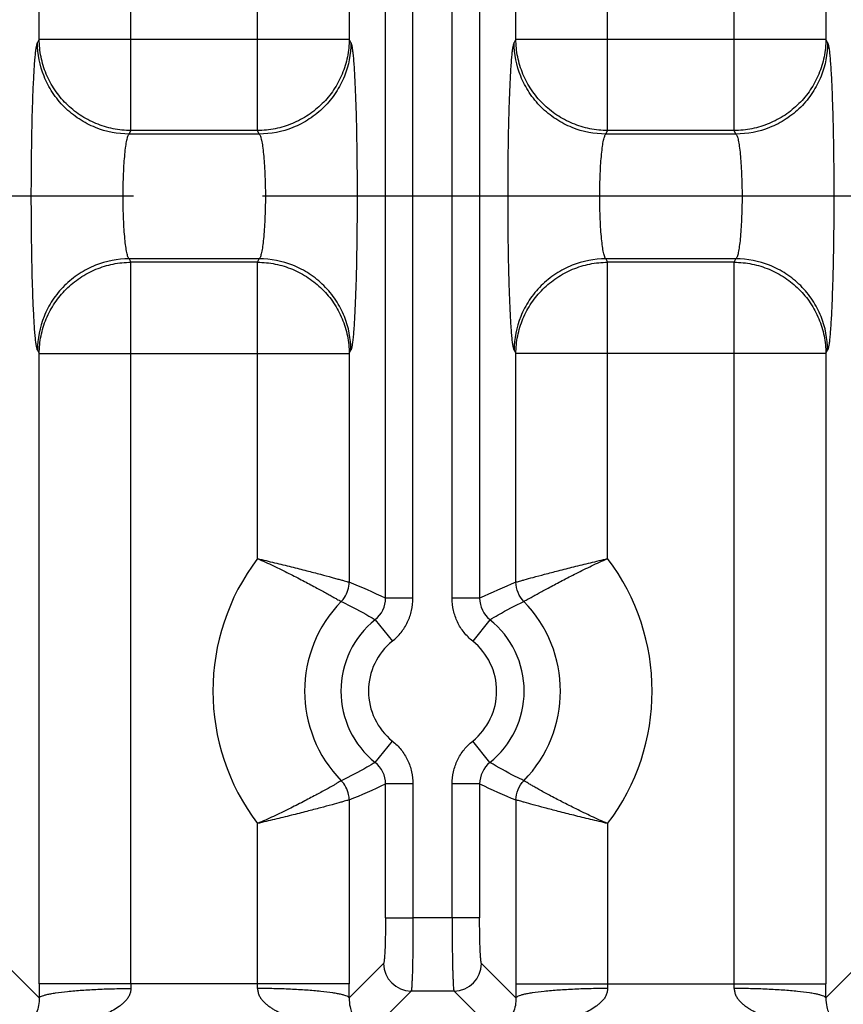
# Model space of a CAD drawing. Header units: inches. Extents: x 0 to 34, y 0 to 22.
# Tile 40 of 57: x 20.9 to 21.8, y 9.4 to 10.5. Entities that reach past the tile are written whole.
import ezdxf

# ---------------------------------------------------------------- set-up
doc = ezdxf.new("R2010")
doc.units = ezdxf.units.IN
doc.header["$LTSCALE"] = 1.87
doc.header["$MEASUREMENT"] = 0
doc.linetypes.add('CENTER', pattern=[0.6, 0.375, -0.075, 0.075, -0.075])
doc.layers.get('0').update_dxf_attribs({"linetype": 'CONTINUOUS'})
doc.layers.add('DEFAULT_1', color=7, linetype='CENTER')
doc.layers.add('DIMENSIONS', color=7, linetype='CONTINUOUS')
doc.styles.get("Standard").update_dxf_attribs({"font": 'txt', "width": 0.8})
doc.dimstyles.new('DIMSTYLE_1', dxfattribs={"dimtxt": 0.125, "dimasz": 0.18, "dimexe": 0.125, "dimexo": 0.0625, "dimgap": 0.09, "dimtad": 0, "dimtih": 1, "dimtoh": 1, "dimzin": 4, "dimdsep": 46, "dimtxsty": 'STANDARD', "dimblk": '_FILLED', "dimblk1": '_FILLED', "dimblk2": '_FILLED', "dimcen": 0.09, "dimadec": 0, "dimazin": 0, "dimtp": 0.01, "dimtm": 0.01, "dimtfac": 1, "dimtofl": 0, "dimtmove": 0, "dimatfit": 3, "dimldrblk": '_FILLED', "dimfxl": 1, "dimtolj": 1, "dimtzin": 4, "dimarcsym": 0})

# ---------------------------------------------------------------- blocks, each defined once
blk = doc.blocks.new('*D8')
at = {"layer": 'DIMENSIONS', "color": 2, "linetype": 'CONTINUOUS'}
blk.add_line((22.9515, 10.0716), (22.9515, 8.6368), dxfattribs=at)
at = {"layer": 'DIMENSIONS', "color": 2, "linetype": 'CONTINUOUS', "insert": (22.889, 8.5743), "char_height": 0.125, "width": 1.325, "attachment_point": 3, "rotation": 90, "line_spacing_factor": 0.9}
blk.add_mtext('14.16{\\Ftxt.shx;\\W1.000000;\\H0.125000; }[359.7]', dxfattribs=at)
blk = doc.blocks.new('_FILLED')
at = {"color": 0, "linetype": 'BYBLOCK'}
blk.add_solid([(0, 0), (-1, 0.1736), (-1, -0.1736)], dxfattribs=at)
blk = doc.blocks.new('*D9')
at = {"layer": 'DIMENSIONS', "color": 2, "linetype": 'CONTINUOUS'}
blk.add_line((23.9905, 10.8716), (23.9905, 8.6368), dxfattribs=at)
at = {"layer": 'DIMENSIONS', "color": 2, "linetype": 'CONTINUOUS', "insert": (23.928, 8.5743), "char_height": 0.125, "width": 1.325, "attachment_point": 3, "rotation": 90, "line_spacing_factor": 0.9}
blk.add_mtext('15.20{\\Ftxt.shx;\\W1.000000;\\H0.125000; }[386.1]', dxfattribs=at)

msp = doc.modelspace()

# ---------------------------------------------------------------- linework, layer by layer
at = {"color": 7, "linetype": 'CONTINUOUS'}
for p, q in [((21.3427, 9.8209), (21.3427, 12.2966)), ((21.3726, 9.8209), (21.3726, 12.2966)), ((21.4152, 9.8209), (21.4152, 12.2966)), ((21.4452, 12.2966), (21.4452, 9.8209)), ((21.0654, 10.3305), (21.0654, 11.787)), ((21.2032, 10.3305), (21.2032, 11.787)), ((21.5846, 10.3305), (21.5846, 11.787)), ((21.7224, 10.3305), (21.7224, 11.787)), ((20.9655, 10.4301), (20.9655, 11.6874)), ((21.3031, 11.6874), (21.3031, 10.4301)), ((21.4847, 10.4301), (21.4847, 11.6874)), ((21.8223, 11.6874), (21.8223, 10.4301)), ((20.9655, 10.4301), (20.9636, 10.4263)), ((20.9655, 10.4301), (21.3031, 10.4301)), ((21.305, 10.4263), (21.3031, 10.4301)), ((21.4847, 10.4301), (21.4828, 10.4263)), ((21.4847, 10.4301), (21.8223, 10.4301)), ((21.8242, 10.4263), (21.8223, 10.4301)), ((21.0635, 10.3267), (21.0654, 10.3305)), ((21.2051, 10.3267), (21.0635, 10.3267)), ((21.2032, 10.3305), (21.0654, 10.3305)), ((21.2051, 10.3267), (21.2032, 10.3305)), ((21.5827, 10.3267), (21.5846, 10.3305)), ((21.7243, 10.3267), (21.5827, 10.3267)), ((21.7224, 10.3305), (21.5846, 10.3305)), ((21.7243, 10.3267), (21.7224, 10.3305)), ((21.2051, 10.1908), (21.0635, 10.1908)), ((21.0635, 10.1908), (21.0654, 10.187)), ((21.2032, 10.187), (21.0654, 10.187)), ((21.0654, 9.4008), (21.0654, 10.187)), ((21.2032, 10.187), (21.2051, 10.1908)), ((21.2032, 9.8641), (21.2032, 10.187)), ((21.7243, 10.1908), (21.5827, 10.1908)), ((21.5827, 10.1908), (21.5846, 10.187)), ((21.7224, 10.187), (21.5846, 10.187)), ((21.5846, 9.8641), (21.5846, 10.187)), ((21.7224, 10.187), (21.7243, 10.1908)), ((21.7224, 9.4008), (21.7224, 10.187)), ((20.9636, 10.0912), (20.9655, 10.0874)), ((20.9655, 10.0874), (21.3031, 10.0874)), ((20.9655, 9.4008), (20.9655, 10.0874)), ((21.3031, 10.0874), (21.305, 10.0912)), ((21.3031, 10.0874), (21.3031, 9.8384)), ((21.4828, 10.0912), (21.4847, 10.0874)), ((21.8223, 10.0874), (21.4847, 10.0874)), ((21.4847, 9.8383), (21.4847, 10.0874)), ((21.8223, 10.0874), (21.8242, 10.0912)), ((21.8223, 10.0874), (21.8223, 9.4008)), ((21.3726, 9.8209), (21.3427, 9.8209)), ((21.4452, 9.8209), (21.4152, 9.8209)), ((21.3315, 9.7975), (21.3502, 9.7742)), ((21.4564, 9.7975), (21.4376, 9.7742)), ((21.3314, 9.642), (21.3502, 9.6653)), ((21.4564, 9.642), (21.4376, 9.6653)), ((21.3726, 9.6186), (21.3427, 9.6186)), ((21.3427, 9.4728), (21.3427, 9.6186)), ((21.3726, 9.6186), (21.3726, 9.4728)), ((21.4452, 9.6186), (21.4152, 9.6186)), ((21.4152, 9.4728), (21.4152, 9.6186)), ((21.4452, 9.6186), (21.4452, 9.4728)), ((21.3031, 9.6012), (21.3031, 9.4008)), ((21.4847, 9.6011), (21.4847, 9.4008)), ((21.2032, 9.4008), (21.2032, 9.5754)), ((21.5846, 9.5754), (21.5846, 9.4008)), ((21.3427, 9.4728), (21.3726, 9.4728)), ((21.4452, 9.4728), (21.3726, 9.4728)), ((20.9655, 9.3854), (20.928, 9.4229)), ((21.3406, 9.4229), (21.3031, 9.3854)), ((21.4847, 9.3854), (21.4472, 9.4229)), ((21.8598, 9.4229), (21.8223, 9.3854)), ((21.3031, 9.4008), (20.9655, 9.4008)), ((21.4847, 9.4008), (21.8223, 9.4008)), ((21.3289, 9.3513), (21.3705, 9.3929)), ((21.4173, 9.3929), (21.3705, 9.3929)), ((21.4173, 9.3929), (21.4589, 9.3513))]:
    msp.add_line(p, q, dxfattribs=at)
for centre, radius, start, end in [((21.3939, 9.7197), 0.2392, 142.8687, 217.1308), ((21.3939, 9.7197), 0.2392, 322.8708, 37.1281), ((21.0214, 9.1465), 0.747, 64.5285, 67.8443), ((21.759, 9.1632), 0.7287, 112.1141, 115.5129), ((21.3939, 9.7197), 0.1393, 135.5173, 224.4784), ((21.3128, 9.8209), 0.0299, 308.7065, 0.0694), ((21.4751, 9.8209), 0.0299, 179.9375, 231.2942), ((21.3939, 9.7197), 0.1393, 315.5173, 44.4783), ((21.3939, 9.7197), 0.0998, 128.7653, 231.2331), ((21.3939, 9.7197), 0.0998, 308.7649, 51.2314), ((21.3939, 9.7197), 0.0698, 128.7651, 231.2349), ((21.3939, 9.7197), 0.0698, 308.7651, 51.2349), ((21.3128, 9.6186), 0.0299, 359.9375, 51.2934), ((21.4751, 9.6186), 0.0299, 128.7073, 180.0694), ((21.0288, 10.2763), 0.7287, 292.1141, 295.5129), ((21.7664, 10.293), 0.747, 244.5285, 247.8443), ((21.3706, 9.4229), 0.03, 180.129, 269.871), ((21.4172, 9.4229), 0.03, 270.1309, 359.8692), ((24.4195, 9.4009), 3.454, 180.001, 180.2574), ((21.4444, 9.4008), 0.379, 180.001, 180.7798), ((20.8247, 9.4008), 0.3786, 359.2199, 359.9995), ((17.8707, 9.4008), 3.4324, 359.7418, 359.9998), ((24.9385, 9.4009), 3.4538, 180.001, 180.2574), ((21.9636, 9.4008), 0.379, 180.001, 180.7798), ((21.3439, 9.4008), 0.3786, 359.2199, 359.9995), ((18.3903, 9.4008), 3.4321, 359.7418, 359.9998)]:
    msp.add_arc(centre, radius, start, end, dxfattribs=at)
for points, knots in [([(21.0654, 10.3305), (21.0589, 10.3305), (21.0458, 10.3319), (21.027, 10.3376), (21.0096, 10.3469), (20.9944, 10.3594), (20.9819, 10.3745), (20.9726, 10.3918), (20.9668, 10.4106), (20.9655, 10.4236), (20.9655, 10.4301)], [0, 0, 0, 0, 0.124969, 0.250224, 0.375349, 0.500456, 0.625494, 0.750422, 0.87538, 1, 1, 1, 1]), ([(21.3031, 10.4301), (21.3031, 10.4236), (21.3017, 10.4106), (21.296, 10.3918), (21.2867, 10.3745), (21.2742, 10.3594), (21.2589, 10.3469), (21.2416, 10.3376), (21.2228, 10.3319), (21.2097, 10.3305), (21.2032, 10.3305)], [0, 0, 0, 0, 0.12462, 0.249578, 0.374506, 0.499544, 0.624651, 0.749776, 0.875031, 1, 1, 1, 1]), ([(21.5846, 10.3305), (21.5781, 10.3305), (21.565, 10.3319), (21.5462, 10.3376), (21.5289, 10.3469), (21.5137, 10.3594), (21.5011, 10.3745), (21.4918, 10.3918), (21.4861, 10.4106), (21.4847, 10.4236), (21.4847, 10.4301)], [0, 0, 0, 0, 0.124969, 0.250224, 0.375349, 0.500456, 0.625494, 0.750422, 0.87538, 1, 1, 1, 1]), ([(21.8223, 10.4301), (21.8223, 10.4236), (21.821, 10.4106), (21.8152, 10.3918), (21.8059, 10.3745), (21.7934, 10.3594), (21.7782, 10.3469), (21.7608, 10.3376), (21.742, 10.3319), (21.7289, 10.3305), (21.7224, 10.3305)], [0, 0, 0, 0, 0.12462, 0.249578, 0.374506, 0.499544, 0.624651, 0.749776, 0.875031, 1, 1, 1, 1]), ([(20.9636, 10.0912), (20.9634, 10.0915), (20.9632, 10.0922), (20.9627, 10.0941), (20.9621, 10.0972), (20.9615, 10.1021), (20.9609, 10.1083), (20.9603, 10.1158), (20.9598, 10.1245), (20.9593, 10.1344), (20.9586, 10.1497), (20.9579, 10.1709), (20.9573, 10.1984), (20.957, 10.2281), (20.9568, 10.2587), (20.957, 10.2894), (20.9573, 10.319), (20.9579, 10.3466), (20.9586, 10.3678), (20.9593, 10.3831), (20.9598, 10.393), (20.9603, 10.4017), (20.9609, 10.4092), (20.9615, 10.4154), (20.9621, 10.4203), (20.9627, 10.4234), (20.9632, 10.4253), (20.9634, 10.426), (20.9636, 10.4263)], [0, 0, 0, 0, 0.002868, 0.006682, 0.017233, 0.031754, 0.050298, 0.072777, 0.098949, 0.128562, 0.161357, 0.235303, 0.318315, 0.407564, 0.499979, 0.592395, 0.681645, 0.76466, 0.838609, 0.871407, 0.901023, 0.927198, 0.949679, 0.968225, 0.982749, 0.993306, 0.997126, 1, 1, 1, 1]), ([(21.0635, 10.3267), (21.051, 10.3267), (21.0316, 10.3305), (21.0085, 10.3426), (20.9925, 10.3555), (20.9795, 10.3714), (20.9674, 10.3945), (20.9636, 10.4139), (20.9636, 10.4263)], [0, 0, 0, 0, 0.239724, 0.368828, 0.500468, 0.632029, 0.760919, 1, 1, 1, 1]), ([(21.305, 10.4263), (21.305, 10.4139), (21.3012, 10.3945), (21.289, 10.3714), (21.2761, 10.3555), (21.2601, 10.3426), (21.237, 10.3305), (21.2176, 10.3267), (21.2051, 10.3267)], [0, 0, 0, 0, 0.23908, 0.36797, 0.499532, 0.631171, 0.760276, 1, 1, 1, 1]), ([(21.305, 10.4263), (21.3051, 10.426), (21.3054, 10.4253), (21.3059, 10.4234), (21.3064, 10.4203), (21.3071, 10.4154), (21.3077, 10.4092), (21.3083, 10.4017), (21.3088, 10.393), (21.3093, 10.3831), (21.31, 10.3678), (21.3107, 10.3466), (21.3113, 10.319), (21.3116, 10.2894), (21.3118, 10.2587), (21.3116, 10.2281), (21.3113, 10.1984), (21.3107, 10.1709), (21.31, 10.1497), (21.3093, 10.1344), (21.3088, 10.1245), (21.3083, 10.1158), (21.3077, 10.1083), (21.3071, 10.1021), (21.3064, 10.0972), (21.3059, 10.0941), (21.3054, 10.0922), (21.3051, 10.0915), (21.305, 10.0912)], [0, 0, 0, 0, 0.002873, 0.006691, 0.017245, 0.031767, 0.050312, 0.072793, 0.098968, 0.128585, 0.161383, 0.235333, 0.318347, 0.407598, 0.500014, 0.592429, 0.681678, 0.76469, 0.838635, 0.87143, 0.901043, 0.927215, 0.949693, 0.968238, 0.982761, 0.993315, 0.997131, 1, 1, 1, 1]), ([(21.4828, 10.0912), (21.4827, 10.0915), (21.4824, 10.0922), (21.4819, 10.0941), (21.4814, 10.0972), (21.4807, 10.1021), (21.4801, 10.1083), (21.4796, 10.1158), (21.479, 10.1245), (21.4785, 10.1344), (21.4778, 10.1497), (21.4771, 10.1709), (21.4765, 10.1984), (21.4762, 10.2281), (21.4761, 10.2587), (21.4762, 10.2894), (21.4765, 10.319), (21.4771, 10.3466), (21.4778, 10.3678), (21.4785, 10.3831), (21.479, 10.393), (21.4796, 10.4017), (21.4801, 10.4092), (21.4807, 10.4154), (21.4814, 10.4203), (21.4819, 10.4234), (21.4824, 10.4253), (21.4827, 10.426), (21.4828, 10.4263)], [0, 0, 0, 0, 0.002868, 0.006682, 0.017233, 0.031754, 0.050298, 0.072777, 0.098949, 0.128562, 0.161357, 0.235303, 0.318315, 0.407564, 0.499979, 0.592395, 0.681645, 0.76466, 0.838609, 0.871407, 0.901023, 0.927198, 0.949679, 0.968225, 0.982749, 0.993306, 0.997126, 1, 1, 1, 1]), ([(21.5827, 10.3267), (21.5702, 10.3267), (21.5508, 10.3305), (21.5277, 10.3426), (21.5117, 10.3555), (21.4988, 10.3714), (21.4866, 10.3945), (21.4828, 10.4139), (21.4828, 10.4263)], [0, 0, 0, 0, 0.239724, 0.368828, 0.500468, 0.632029, 0.760919, 1, 1, 1, 1]), ([(21.8242, 10.4263), (21.8242, 10.4139), (21.8204, 10.3945), (21.8083, 10.3714), (21.7954, 10.3555), (21.7794, 10.3426), (21.7562, 10.3305), (21.7368, 10.3267), (21.7243, 10.3267)], [0, 0, 0, 0, 0.23908, 0.36797, 0.499532, 0.631171, 0.760276, 1, 1, 1, 1]), ([(21.8242, 10.4263), (21.8244, 10.426), (21.8246, 10.4253), (21.8251, 10.4234), (21.8257, 10.4203), (21.8263, 10.4154), (21.8269, 10.4092), (21.8275, 10.4017), (21.828, 10.393), (21.8286, 10.3831), (21.8292, 10.3678), (21.8299, 10.3466), (21.8305, 10.319), (21.8309, 10.2894), (21.831, 10.2587), (21.8309, 10.2281), (21.8305, 10.1984), (21.8299, 10.1709), (21.8292, 10.1497), (21.8286, 10.1344), (21.828, 10.1245), (21.8275, 10.1158), (21.8269, 10.1083), (21.8263, 10.1021), (21.8257, 10.0972), (21.8251, 10.0941), (21.8246, 10.0922), (21.8244, 10.0915), (21.8242, 10.0912)], [0, 0, 0, 0, 0.002873, 0.006691, 0.017245, 0.031767, 0.050312, 0.072793, 0.098968, 0.128585, 0.161383, 0.235333, 0.318347, 0.407598, 0.500014, 0.592429, 0.681678, 0.76469, 0.838635, 0.87143, 0.901043, 0.927215, 0.949693, 0.968238, 0.982761, 0.993315, 0.997131, 1, 1, 1, 1]), ([(21.0635, 10.1908), (21.0632, 10.191), (21.0627, 10.1918), (21.062, 10.1932), (21.0614, 10.1952), (21.0606, 10.1989), (21.0596, 10.2047), (21.0587, 10.2131), (21.0579, 10.2231), (21.0573, 10.2343), (21.0569, 10.2463), (21.0567, 10.2588), (21.0569, 10.2712), (21.0573, 10.2832), (21.0579, 10.2944), (21.0587, 10.3044), (21.0596, 10.3128), (21.0606, 10.3186), (21.0614, 10.3223), (21.062, 10.3243), (21.0627, 10.3257), (21.0632, 10.3265), (21.0635, 10.3267)], [0, 0, 0, 0, 0.007878, 0.019223, 0.034303, 0.053157, 0.101842, 0.163862, 0.237325, 0.319729, 0.408323, 0.50005, 0.591772, 0.680359, 0.762747, 0.836193, 0.898195, 0.946863, 0.965711, 0.980785, 0.992125, 1, 1, 1, 1]), ([(21.2051, 10.3267), (21.2054, 10.3265), (21.2059, 10.3257), (21.2065, 10.3243), (21.2071, 10.3223), (21.208, 10.3186), (21.2089, 10.3127), (21.2099, 10.3044), (21.2107, 10.2944), (21.2113, 10.2832), (21.2117, 10.2712), (21.2119, 10.2587), (21.2117, 10.2463), (21.2113, 10.2342), (21.2107, 10.2231), (21.2099, 10.2131), (21.2089, 10.2047), (21.208, 10.1989), (21.2071, 10.1952), (21.2065, 10.1932), (21.2059, 10.1918), (21.2054, 10.191), (21.2051, 10.1908)], [0, 0, 0, 0, 0.007881, 0.019231, 0.034316, 0.053174, 0.101867, 0.163892, 0.237358, 0.319762, 0.408354, 0.500078, 0.591796, 0.680378, 0.762762, 0.836204, 0.898201, 0.946866, 0.965713, 0.980786, 0.992125, 1, 1, 1, 1]), ([(21.5827, 10.1908), (21.5824, 10.191), (21.5819, 10.1918), (21.5813, 10.1932), (21.5807, 10.1952), (21.5798, 10.1989), (21.5789, 10.2047), (21.5779, 10.2131), (21.5771, 10.2231), (21.5765, 10.2343), (21.5761, 10.2463), (21.576, 10.2588), (21.5761, 10.2712), (21.5765, 10.2832), (21.5771, 10.2944), (21.5779, 10.3044), (21.5789, 10.3128), (21.5798, 10.3186), (21.5807, 10.3223), (21.5813, 10.3243), (21.5819, 10.3257), (21.5824, 10.3265), (21.5827, 10.3267)], [0, 0, 0, 0, 0.007878, 0.019223, 0.034303, 0.053157, 0.101842, 0.163862, 0.237325, 0.319729, 0.408323, 0.50005, 0.591772, 0.680359, 0.762747, 0.836193, 0.898195, 0.946863, 0.965711, 0.980785, 0.992125, 1, 1, 1, 1]), ([(21.7243, 10.3267), (21.7246, 10.3265), (21.7251, 10.3257), (21.7258, 10.3243), (21.7264, 10.3223), (21.7272, 10.3186), (21.7282, 10.3127), (21.7291, 10.3044), (21.7299, 10.2944), (21.7305, 10.2832), (21.7309, 10.2712), (21.7311, 10.2587), (21.7309, 10.2463), (21.7305, 10.2342), (21.7299, 10.2231), (21.7291, 10.2131), (21.7282, 10.2047), (21.7272, 10.1989), (21.7264, 10.1952), (21.7258, 10.1932), (21.7251, 10.1918), (21.7246, 10.191), (21.7243, 10.1908)], [0, 0, 0, 0, 0.007881, 0.019231, 0.034316, 0.053174, 0.101867, 0.163892, 0.237358, 0.319762, 0.408354, 0.500078, 0.591796, 0.680378, 0.762762, 0.836204, 0.898201, 0.946866, 0.965713, 0.980786, 0.992125, 1, 1, 1, 1]), ([(21.0635, 10.1908), (21.051, 10.1908), (21.0316, 10.187), (21.0085, 10.1749), (20.9925, 10.162), (20.9795, 10.1461), (20.9674, 10.123), (20.9636, 10.1036), (20.9636, 10.0912)], [0, 0, 0, 0, 0.23972, 0.368822, 0.500462, 0.632024, 0.760915, 1, 1, 1, 1]), ([(20.9655, 10.0874), (20.9655, 10.0939), (20.9668, 10.1069), (20.9726, 10.1257), (20.9819, 10.143), (20.9944, 10.1581), (21.0096, 10.1706), (21.027, 10.1799), (21.0458, 10.1856), (21.0589, 10.187), (21.0654, 10.187)], [0, 0, 0, 0, 0.12462, 0.249578, 0.374506, 0.499544, 0.624651, 0.749776, 0.875031, 1, 1, 1, 1]), ([(21.2032, 10.187), (21.2097, 10.187), (21.2228, 10.1856), (21.2416, 10.1799), (21.2589, 10.1706), (21.2742, 10.1581), (21.2867, 10.143), (21.296, 10.1257), (21.3017, 10.1069), (21.3031, 10.0939), (21.3031, 10.0874)], [0, 0, 0, 0, 0.124969, 0.250224, 0.375349, 0.500456, 0.625494, 0.750422, 0.87538, 1, 1, 1, 1]), ([(21.305, 10.0912), (21.305, 10.1036), (21.3012, 10.123), (21.289, 10.1461), (21.2761, 10.162), (21.2601, 10.1749), (21.237, 10.187), (21.2176, 10.1908), (21.2051, 10.1908)], [0, 0, 0, 0, 0.239084, 0.367976, 0.499538, 0.631178, 0.76028, 1, 1, 1, 1]), ([(21.5827, 10.1908), (21.5702, 10.1908), (21.5508, 10.187), (21.5277, 10.1749), (21.5117, 10.162), (21.4988, 10.1461), (21.4866, 10.123), (21.4829, 10.1036), (21.4828, 10.0912)], [0, 0, 0, 0, 0.23972, 0.368822, 0.500462, 0.632024, 0.760915, 1, 1, 1, 1]), ([(21.4847, 10.0874), (21.4847, 10.0939), (21.4861, 10.1069), (21.4918, 10.1257), (21.5011, 10.143), (21.5137, 10.1581), (21.5289, 10.1706), (21.5462, 10.1799), (21.565, 10.1856), (21.5781, 10.187), (21.5846, 10.187)], [0, 0, 0, 0, 0.12462, 0.249578, 0.374506, 0.499544, 0.624651, 0.749776, 0.875031, 1, 1, 1, 1]), ([(21.7224, 10.187), (21.7289, 10.187), (21.742, 10.1856), (21.7608, 10.1799), (21.7782, 10.1706), (21.7934, 10.1581), (21.8059, 10.143), (21.8152, 10.1257), (21.821, 10.1069), (21.8223, 10.0939), (21.8223, 10.0874)], [0, 0, 0, 0, 0.124969, 0.250224, 0.375349, 0.500456, 0.625494, 0.750422, 0.87538, 1, 1, 1, 1]), ([(21.8242, 10.0912), (21.8242, 10.1036), (21.8204, 10.123), (21.8083, 10.1461), (21.7954, 10.162), (21.7793, 10.1749), (21.7562, 10.187), (21.7368, 10.1908), (21.7243, 10.1908)], [0, 0, 0, 0, 0.239084, 0.367976, 0.499538, 0.631178, 0.76028, 1, 1, 1, 1]), ([(21.2032, 9.8641), (21.2094, 9.8626), (21.2217, 9.8596), (21.2396, 9.8553), (21.2563, 9.8511), (21.2711, 9.8472), (21.282, 9.8443), (21.2894, 9.8422), (21.2938, 9.841), (21.2974, 9.84), (21.3001, 9.8392), (21.3019, 9.8387), (21.3028, 9.8384), (21.3031, 9.8384)], [0, 0, 0, 0, 0.186552, 0.367515, 0.535855, 0.685773, 0.811844, 0.864354, 0.909027, 0.94527, 0.972702, 0.991039, 1, 1, 1, 1]), ([(21.2032, 9.8641), (21.2091, 9.8616), (21.2205, 9.8563), (21.237, 9.8482), (21.2522, 9.8404), (21.2638, 9.8342), (21.2721, 9.8297), (21.2775, 9.8268), (21.2822, 9.8242), (21.2861, 9.822), (21.2893, 9.8202), (21.2915, 9.8189), (21.2929, 9.8182), (21.2936, 9.8178), (21.2941, 9.8175), (21.2944, 9.8174), (21.2945, 9.8174)], [0, 0, 0, 0, 0.187064, 0.368496, 0.537006, 0.6868, 0.752995, 0.812537, 0.864813, 0.909214, 0.945179, 0.972422, 0.982711, 0.990746, 0.996509, 1, 1, 1, 1]), ([(21.4847, 9.8383), (21.485, 9.8384), (21.4859, 9.8387), (21.4877, 9.8392), (21.4904, 9.84), (21.4958, 9.8415), (21.5043, 9.8439), (21.5167, 9.8472), (21.5315, 9.8511), (21.5482, 9.8553), (21.5661, 9.8596), (21.5784, 9.8626), (21.5846, 9.8641)], [0, 0, 0, 0, 0.008971, 0.027305, 0.054726, 0.090958, 0.188102, 0.314124, 0.464, 0.632366, 0.813409, 1, 1, 1, 1]), ([(21.4933, 9.8173), (21.4934, 9.8174), (21.4937, 9.8175), (21.4945, 9.818), (21.496, 9.8189), (21.4984, 9.8202), (21.5017, 9.822), (21.5056, 9.8242), (21.5103, 9.8268), (21.5157, 9.8297), (21.524, 9.8342), (21.5356, 9.8404), (21.5508, 9.8482), (21.5673, 9.8563), (21.5787, 9.8616), (21.5846, 9.8641)], [0, 0, 0, 0, 0.003384, 0.009077, 0.027331, 0.054605, 0.09069, 0.135135, 0.187404, 0.246951, 0.313161, 0.462956, 0.6314, 0.812701, 1, 1, 1, 1]), ([(21.2945, 9.8174), (21.2959, 9.8187), (21.3006, 9.8247), (21.3031, 9.8326), (21.3031, 9.8384)], [0, 0, 0, 0, 0.247816, 1, 1, 1, 1]), ([(21.2945, 9.8174), (21.2977, 9.8158), (21.3102, 9.8096), (21.3225, 9.8029), (21.3314, 9.7975)], [0, 0, 0, 0, 0.249135, 1, 1, 1, 1]), ([(21.3502, 9.7742), (21.3537, 9.777), (21.36, 9.7833), (21.3672, 9.7948), (21.3716, 9.8075), (21.3726, 9.8164), (21.3726, 9.8209)], [0, 0, 0, 0, 0.249927, 0.5, 0.750072, 1, 1, 1, 1]), ([(21.4376, 9.7742), (21.4341, 9.777), (21.4278, 9.7833), (21.4206, 9.7948), (21.4162, 9.8075), (21.4152, 9.8164), (21.4152, 9.8209)], [0, 0, 0, 0, 0.249923, 0.500004, 0.750068, 1, 1, 1, 1]), ([(21.4564, 9.7975), (21.4594, 9.7993), (21.4714, 9.8064), (21.4839, 9.8128), (21.4933, 9.8174)], [0, 0, 0, 0, 0.250969, 1, 1, 1, 1]), ([(21.3502, 9.6653), (21.3537, 9.6625), (21.36, 9.6562), (21.3672, 9.6447), (21.3716, 9.632), (21.3726, 9.6231), (21.3726, 9.6186)], [0, 0, 0, 0, 0.249923, 0.500004, 0.750068, 1, 1, 1, 1]), ([(21.4152, 9.6186), (21.4152, 9.6231), (21.4162, 9.632), (21.4206, 9.6447), (21.4278, 9.6562), (21.4341, 9.6625), (21.4376, 9.6653)], [0, 0, 0, 0, 0.249933, 0.499996, 0.750077, 1, 1, 1, 1]), ([(21.3314, 9.642), (21.3284, 9.6402), (21.3164, 9.6331), (21.3039, 9.6267), (21.2945, 9.6221)], [0, 0, 0, 0, 0.250969, 1, 1, 1, 1]), ([(21.4933, 9.6221), (21.4902, 9.6237), (21.4776, 9.6299), (21.4654, 9.6366), (21.4564, 9.642)], [0, 0, 0, 0, 0.249135, 1, 1, 1, 1]), ([(21.2945, 9.6222), (21.2942, 9.622), (21.2935, 9.6215), (21.2919, 9.6205), (21.2895, 9.6191), (21.2848, 9.6163), (21.2771, 9.612), (21.2659, 9.6059), (21.2524, 9.5988), (21.2372, 9.591), (21.2206, 9.583), (21.2091, 9.5779), (21.2032, 9.5754)], [0, 0, 0, 0, 0.008918, 0.027054, 0.054191, 0.090118, 0.186806, 0.312651, 0.462658, 0.631369, 0.812892, 1, 1, 1, 1]), ([(21.3031, 9.6012), (21.3031, 9.6031), (21.3026, 9.6079), (21.2999, 9.6153), (21.2965, 9.6201), (21.2945, 9.6221)], [0, 0, 0, 0, 0.249957, 0.629187, 1, 1, 1, 1]), ([(21.5846, 9.5754), (21.5787, 9.5779), (21.5672, 9.5831), (21.5507, 9.591), (21.5354, 9.5988), (21.5219, 9.6058), (21.512, 9.6112), (21.5054, 9.615), (21.5015, 9.6172), (21.4983, 9.6191), (21.4959, 9.6205), (21.4943, 9.6215), (21.4936, 9.622), (21.4933, 9.6221)], [0, 0, 0, 0, 0.18708, 0.36853, 0.537182, 0.687185, 0.813085, 0.865408, 0.909818, 0.945744, 0.972891, 0.991048, 1, 1, 1, 1]), ([(21.3031, 9.6012), (21.3028, 9.6011), (21.3019, 9.6008), (21.3001, 9.6003), (21.2974, 9.5995), (21.2921, 9.598), (21.2835, 9.5956), (21.2711, 9.5923), (21.2563, 9.5884), (21.2397, 9.5842), (21.2217, 9.5799), (21.2094, 9.5769), (21.2032, 9.5754)], [0, 0, 0, 0, 0.008972, 0.027302, 0.054719, 0.090945, 0.188087, 0.314116, 0.464004, 0.632374, 0.813413, 1, 1, 1, 1]), ([(21.5846, 9.5754), (21.5784, 9.5769), (21.5661, 9.5799), (21.5482, 9.5842), (21.5315, 9.5884), (21.5167, 9.5923), (21.5044, 9.5956), (21.4958, 9.598), (21.4904, 9.5995), (21.4877, 9.6003), (21.4859, 9.6008), (21.485, 9.6011), (21.4847, 9.6011)], [0, 0, 0, 0, 0.186557, 0.367526, 0.535863, 0.685776, 0.811852, 0.909035, 0.945272, 0.972698, 0.991034, 1, 1, 1, 1]), ([(21.3427, 9.4728), (21.3427, 9.4697), (21.3426, 9.4634), (21.3425, 9.4544), (21.3423, 9.446), (21.3421, 9.4386), (21.3418, 9.4332), (21.3416, 9.4296), (21.3414, 9.4274), (21.3412, 9.4257), (21.341, 9.4244), (21.3408, 9.4235), (21.3407, 9.423), (21.3406, 9.4229)], [0, 0, 0, 0, 0.189178, 0.372205, 0.541332, 0.690825, 0.815497, 0.866922, 0.910226, 0.944948, 0.971241, 0.989434, 1, 1, 1, 1]), ([(21.3726, 9.4728), (21.3726, 9.4677), (21.3726, 9.4578), (21.3725, 9.4434), (21.3723, 9.43), (21.3721, 9.4197), (21.3719, 9.4124), (21.3717, 9.4077), (21.3715, 9.4036), (21.3714, 9.4002), (21.3712, 9.3974), (21.371, 9.3954), (21.3709, 9.3943), (21.3708, 9.3936), (21.3707, 9.3932), (21.3706, 9.393), (21.3705, 9.3929)], [0, 0, 0, 0, 0.189392, 0.372628, 0.542017, 0.691588, 0.757242, 0.816044, 0.867482, 0.911047, 0.946281, 0.972942, 0.983003, 0.990862, 0.996515, 1, 1, 1, 1]), ([(21.4152, 9.4728), (21.4152, 9.4678), (21.4152, 9.4578), (21.4153, 9.4434), (21.4155, 9.43), (21.4157, 9.4197), (21.4159, 9.4124), (21.4161, 9.4077), (21.4163, 9.4036), (21.4164, 9.4002), (21.4166, 9.3974), (21.4168, 9.3954), (21.4169, 9.3943), (21.417, 9.3936), (21.4171, 9.3932), (21.4172, 9.393), (21.4173, 9.3929)], [0, 0, 0, 0, 0.189386, 0.372619, 0.542007, 0.69158, 0.757235, 0.816039, 0.867479, 0.911045, 0.946281, 0.972942, 0.983004, 0.990863, 0.996515, 1, 1, 1, 1]), ([(21.4472, 9.4229), (21.4471, 9.423), (21.447, 9.4235), (21.4468, 9.4244), (21.4466, 9.4257), (21.4464, 9.4274), (21.4462, 9.4296), (21.446, 9.4332), (21.4457, 9.4386), (21.4455, 9.446), (21.4453, 9.4544), (21.4452, 9.4634), (21.4452, 9.4697), (21.4452, 9.4728)], [0, 0, 0, 0, 0.010556, 0.028741, 0.055027, 0.089745, 0.133048, 0.184475, 0.30915, 0.458644, 0.627775, 0.810813, 1, 1, 1, 1]), ([(21.0654, 9.3957), (21.0653, 9.3943), (21.0649, 9.3916), (21.0636, 9.3878), (21.0615, 9.3843), (21.0589, 9.3814), (21.056, 9.3787), (21.0519, 9.3755), (21.0465, 9.372), (21.0396, 9.3685), (21.0301, 9.3645), (21.0204, 9.3612), (21.0105, 9.3586), (21.003, 9.3568), (20.9956, 9.3553), (20.9881, 9.3541), (20.9819, 9.3532), (20.9775, 9.3526), (20.9751, 9.3523), (20.9732, 9.3521), (20.9714, 9.3519), (20.9696, 9.3517), (20.9679, 9.3515), (20.9662, 9.3513), (20.9648, 9.3512), (20.964, 9.3511), (20.9635, 9.351), (20.9632, 9.351), (20.963, 9.351), (20.9628, 9.3509), (20.9627, 9.3509), (20.9627, 9.3509), (20.9627, 9.3509), (20.9627, 9.3509), (20.9627, 9.3509), (20.9628, 9.3508), (20.9628, 9.3508), (20.9631, 9.3508), (20.9633, 9.3508), (20.9635, 9.3508)], [0, 0, 0, 0, 0.03416, 0.067943, 0.101122, 0.134216, 0.167172, 0.199792, 0.26468, 0.329425, 0.393962, 0.522631, 0.586801, 0.65083, 0.714682, 0.778281, 0.841453, 0.872763, 0.888312, 0.90375, 0.919054, 0.934144, 0.949034, 0.963235, 0.97657, 0.982902, 0.985736, 0.988218, 0.99025, 0.991737, 0.992247, 0.99259, 0.992767, 0.992894, 0.993187, 0.993674, 0.994347, 0.995192, 1, 1, 1, 1]), ([(20.9655, 9.3854), (20.9657, 9.3857), (20.9664, 9.3865), (20.9681, 9.3874), (20.9706, 9.3883), (20.974, 9.3892), (20.9783, 9.3901), (20.9858, 9.3913), (20.9972, 9.3927), (21.0126, 9.3939), (21.0297, 9.3949), (21.0475, 9.3955), (21.0595, 9.3956), (21.0654, 9.3957)], [0, 0, 0, 0, 0.011762, 0.03001, 0.056096, 0.090796, 0.134543, 0.187011, 0.315926, 0.471979, 0.645086, 0.824318, 1, 1, 1, 1]), ([(21.2032, 9.3957), (21.2033, 9.3943), (21.2037, 9.3916), (21.205, 9.3878), (21.2071, 9.3843), (21.2097, 9.3813), (21.2126, 9.3787), (21.2157, 9.3763), (21.2189, 9.374), (21.2233, 9.3714), (21.2291, 9.3684), (21.2386, 9.3645), (21.2483, 9.3612), (21.2582, 9.3585), (21.2656, 9.3567), (21.2731, 9.3553), (21.2794, 9.3542), (21.2844, 9.3535), (21.2882, 9.353), (21.2913, 9.3526), (21.2938, 9.3524), (21.2957, 9.3521), (21.2975, 9.3519), (21.2993, 9.3518), (21.3011, 9.3516), (21.3025, 9.3514), (21.3035, 9.3513), (21.3042, 9.3512), (21.3047, 9.3511), (21.305, 9.3511), (21.3053, 9.3511), (21.3055, 9.351), (21.3057, 9.351), (21.3058, 9.351), (21.3059, 9.3509), (21.3058, 9.3509), (21.3057, 9.3509), (21.3056, 9.3508), (21.3053, 9.3508), (21.3052, 9.3508), (21.3051, 9.3508)], [0, 0, 0, 0, 0.034184, 0.068107, 0.101417, 0.134501, 0.167554, 0.200324, 0.232873, 0.265324, 0.330141, 0.394815, 0.52358, 0.587655, 0.651607, 0.715525, 0.779474, 0.811471, 0.843427, 0.875207, 0.890974, 0.906611, 0.922067, 0.937273, 0.952095, 0.966209, 0.972861, 0.979138, 0.982111, 0.984926, 0.987478, 0.989653, 0.991342, 0.992435, 0.992864, 0.99329, 0.994287, 0.995796, 0.997731, 1, 1, 1, 1]), ([(21.3031, 9.3854), (21.3029, 9.3857), (21.3022, 9.3865), (21.3005, 9.3874), (21.298, 9.3883), (21.2946, 9.3892), (21.2902, 9.3901), (21.2827, 9.3913), (21.2714, 9.3927), (21.256, 9.3939), (21.2389, 9.3949), (21.2211, 9.3955), (21.2091, 9.3956), (21.2032, 9.3957)], [0, 0, 0, 0, 0.011761, 0.030008, 0.056091, 0.09079, 0.134535, 0.187002, 0.315915, 0.47197, 0.64508, 0.824315, 1, 1, 1, 1]), ([(21.5846, 9.3957), (21.5845, 9.3943), (21.5841, 9.3916), (21.5828, 9.3878), (21.5808, 9.3843), (21.5781, 9.3814), (21.5752, 9.3787), (21.5712, 9.3755), (21.5657, 9.372), (21.5588, 9.3685), (21.5494, 9.3645), (21.5396, 9.3612), (21.5297, 9.3586), (21.5223, 9.3568), (21.5148, 9.3553), (21.5073, 9.3541), (21.5011, 9.3532), (21.4967, 9.3526), (21.4943, 9.3523), (21.4925, 9.3521), (21.4906, 9.3519), (21.4888, 9.3517), (21.4871, 9.3515), (21.4854, 9.3513), (21.4841, 9.3512), (21.4832, 9.3511), (21.4827, 9.351), (21.4824, 9.351), (21.4822, 9.351), (21.482, 9.3509), (21.4819, 9.3509), (21.4819, 9.3509), (21.4819, 9.3509), (21.4819, 9.3509), (21.4819, 9.3509), (21.482, 9.3508), (21.4821, 9.3508), (21.4823, 9.3508), (21.4826, 9.3508), (21.4827, 9.3508)], [0, 0, 0, 0, 0.03416, 0.067943, 0.101122, 0.134216, 0.167172, 0.199792, 0.26468, 0.329425, 0.393962, 0.522631, 0.586801, 0.65083, 0.714682, 0.778281, 0.841453, 0.872763, 0.888312, 0.90375, 0.919054, 0.934144, 0.949034, 0.963235, 0.97657, 0.982902, 0.985736, 0.988218, 0.99025, 0.991737, 0.992247, 0.99259, 0.992767, 0.992894, 0.993187, 0.993674, 0.994347, 0.995192, 1, 1, 1, 1]), ([(21.5846, 9.3957), (21.5787, 9.3956), (21.5667, 9.3955), (21.5489, 9.3949), (21.5318, 9.3939), (21.5164, 9.3927), (21.5051, 9.3913), (21.4976, 9.3901), (21.4933, 9.3892), (21.4898, 9.3883), (21.4873, 9.3874), (21.4857, 9.3865), (21.4849, 9.3857), (21.4847, 9.3854)], [0, 0, 0, 0, 0.175686, 0.354923, 0.528034, 0.684089, 0.813003, 0.865469, 0.909215, 0.943912, 0.969995, 0.988241, 1, 1, 1, 1]), ([(21.7224, 9.3957), (21.7225, 9.3943), (21.7229, 9.3916), (21.7243, 9.3878), (21.7263, 9.3843), (21.7289, 9.3813), (21.7318, 9.3787), (21.7349, 9.3763), (21.7381, 9.374), (21.7426, 9.3714), (21.7483, 9.3684), (21.7578, 9.3645), (21.7675, 9.3612), (21.7774, 9.3585), (21.7848, 9.3567), (21.7923, 9.3553), (21.7986, 9.3542), (21.8036, 9.3535), (21.8074, 9.353), (21.8106, 9.3526), (21.8131, 9.3524), (21.8149, 9.3521), (21.8168, 9.3519), (21.8186, 9.3518), (21.8203, 9.3516), (21.8217, 9.3514), (21.8228, 9.3513), (21.8234, 9.3512), (21.8239, 9.3511), (21.8242, 9.3511), (21.8245, 9.3511), (21.8248, 9.351), (21.825, 9.351), (21.8251, 9.351), (21.8252, 9.3509), (21.8251, 9.3509), (21.825, 9.3509), (21.8248, 9.3508), (21.8246, 9.3508), (21.8244, 9.3508), (21.8243, 9.3508)], [0, 0, 0, 0, 0.034184, 0.068107, 0.101417, 0.134501, 0.167554, 0.200324, 0.232873, 0.265324, 0.330141, 0.394815, 0.52358, 0.587655, 0.651607, 0.715525, 0.779474, 0.811471, 0.843427, 0.875207, 0.890974, 0.906611, 0.922067, 0.937273, 0.952095, 0.966209, 0.972861, 0.979138, 0.982111, 0.984926, 0.987478, 0.989653, 0.991342, 0.992435, 0.992864, 0.99329, 0.994287, 0.995796, 0.997731, 1, 1, 1, 1]), ([(21.8223, 9.3854), (21.8221, 9.3857), (21.8214, 9.3865), (21.8197, 9.3874), (21.8172, 9.3883), (21.8138, 9.3892), (21.8095, 9.3901), (21.802, 9.3913), (21.7907, 9.3927), (21.7752, 9.3939), (21.7581, 9.3949), (21.7403, 9.3955), (21.7283, 9.3956), (21.7224, 9.3957)], [0, 0, 0, 0, 0.011761, 0.030008, 0.056091, 0.09079, 0.134535, 0.187002, 0.315915, 0.47197, 0.64508, 0.824315, 1, 1, 1, 1]), ([(20.9655, 9.3854), (20.9656, 9.38), (20.964, 9.3712), (20.9587, 9.3613), (20.9536, 9.3555), (20.9503, 9.3528), (20.9488, 9.3517)], [0, 0, 0, 0, 0.416761, 0.66561, 0.857323, 1, 1, 1, 1]), ([(21.3031, 9.3854), (21.303, 9.3821), (21.3036, 9.3766), (21.3061, 9.3683), (21.3099, 9.3613), (21.3148, 9.3556), (21.3182, 9.3528), (21.3197, 9.3517)], [0, 0, 0, 0, 0.252533, 0.419891, 0.665829, 0.853197, 1, 1, 1, 1]), ([(21.4847, 9.3854), (21.4849, 9.38), (21.4832, 9.3712), (21.4779, 9.3613), (21.4729, 9.3555), (21.4695, 9.3528), (21.468, 9.3517)], [0, 0, 0, 0, 0.416761, 0.66561, 0.857323, 1, 1, 1, 1]), ([(21.8223, 9.3854), (21.8222, 9.3821), (21.8228, 9.3766), (21.8254, 9.3683), (21.8291, 9.3613), (21.834, 9.3556), (21.8374, 9.3528), (21.839, 9.3517)], [0, 0, 0, 0, 0.252533, 0.419891, 0.665829, 0.853197, 1, 1, 1, 1])]:
    msp.add_open_spline(points, degree=3, knots=knots, dxfattribs=at)
for points in [[(21.4933, 9.8174), (21.488, 9.8228), (21.4847, 9.8308), (21.4847, 9.8383)], [(21.4847, 9.6011), (21.4847, 9.6087), (21.488, 9.6167), (21.4933, 9.6221)]]:
    msp.add_open_spline(points, degree=3, dxfattribs=at)
at = {"layer": 'DEFAULT_1', "color": 7, "linetype": 'CENTER'}
msp.add_line((16.7205, 10.2592), (22.8264, 10.2592), dxfattribs=at)

# ---------------------------------------------------------------- dimensions: what is measured, and where the dimension line sits
at = {"layer": 'DIMENSIONS', "color": 2, "linetype": 'CONTINUOUS'}
for feature_location, offset, origin, picture, middle in [((23.9905, 10.8716), (0, -2.2347), (8.7885, 10.9341), '*D9', (23.9905, 7.9118)), ((22.9515, 10.0716), (0, -1.4347), (8.7885, 10.1341), '*D8', (22.9515, 7.9118))]:
    dim = msp.add_ordinate_dim(feature_location=feature_location, offset=offset, dtype=1, origin=origin, dimstyle='DIMSTYLE_1', override={"dimtad": 1, "dimtih": 0, "dimtoh": 0}, dxfattribs=at)
    dim.commit()
    dim.dimension.update_dxf_attribs({"geometry": picture, "text_midpoint": middle})

doc.saveas('drawing.dxf')
